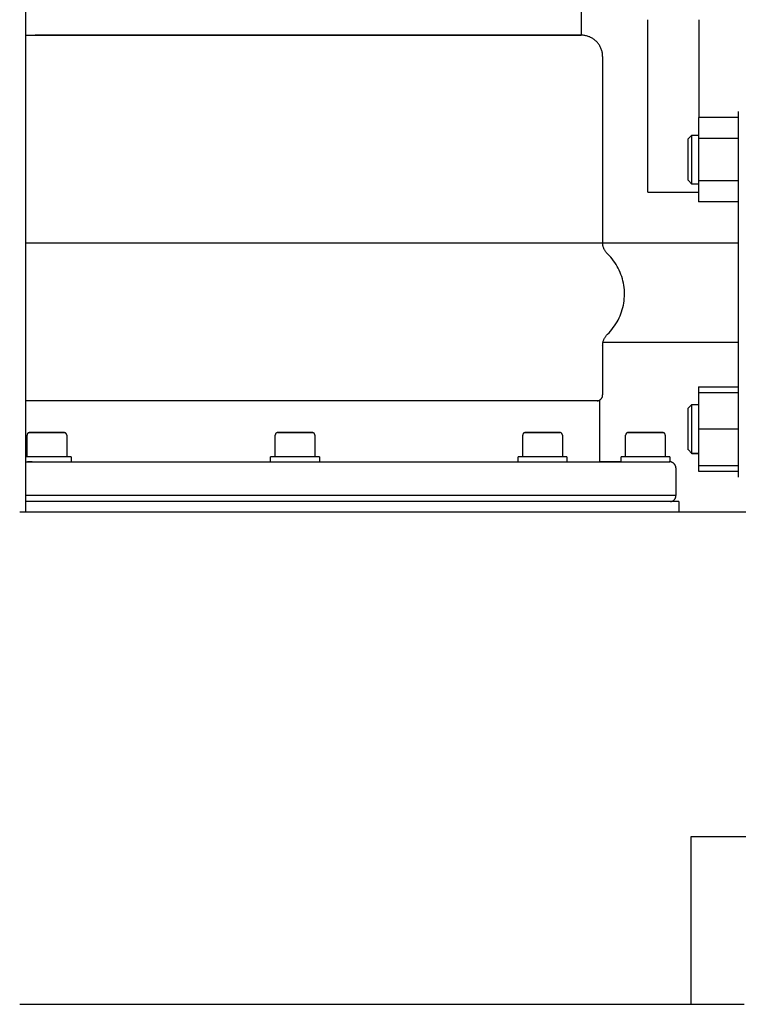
# Model space of a CAD drawing. Header units: millimetres. Extents: x -1569 to -802, y 0 to 716.
# Tile 2 of 4: x -1215 to -980, y 0 to 323. Entities that reach past the tile are written whole.
import ezdxf

# ---------------------------------------------------------------- set-up
doc = ezdxf.new("R2010")
doc.units = ezdxf.units.MM
for name, color, linetype, true_color in [('Material 1', 251, 'Continuous', 0x505050), ('Material 3', 7, 'Continuous', 0xe6e6e6), ('Material 4', 5, 'Continuous', 0x0000ff)]:
    doc.layers.add(name, color=color, linetype=linetype, true_color=true_color)

msp = doc.modelspace()

# ---------------------------------------------------------------- linework, layer by layer
at = {"layer": 'Material 1'}
for p, q in [((-1213.43, 427.5), (-1213.43, 161.44)), ((-1100.73, 318), (-1092.93, 318)), ((-1092.91, 318), (-1085.35, 318)), ((-1085.33, 318), (-1078.08, 318)), ((-1078.06, 318), (-1071.16, 318)), ((-1071.14, 318), (-1064.66, 318)), ((-1064.63, 318), (-1058.61, 318)), ((-1058.59, 318), (-1053.07, 318)), ((-1001.6, 177.95), (-1001.64, 177.96)), ((-994.97, 161.44), (-1215.31, 161.44)), ((-963.67, 161.44), (-994.97, 161.44)), ((-994.97, 54.96), (-995.1, 54.96)), ((-995.1, 54.96), (-995.1, 0)), ((-963.67, 54.96), (-994.97, 54.96)), ((-995.1, 0), (-977.69, 0)), ((-1215.31, 0), (-995.1, 0))]:
    msp.add_line(p, q, dxfattribs=at)
at = {"layer": 'Material 3'}
for p, q in [((-1009.26, 266.5), (-1009.26, 323.1)), ((-1009.26, 266.5), (-1009.26, 323.1)), ((-992.56, 323.1), (-992.56, 291.05)), ((-992.56, 323.1), (-992.56, 291.05)), ((-992.58, 291.05), (-992.58, 284.12)), ((-979.56, 291.05), (-992.58, 291.05)), ((-979.56, 293), (-979.56, 283)), ((-996.06, 283.97), (-994.77, 285.26)), ((-994.77, 285.26), (-992.58, 285.26)), ((-994.77, 269.13), (-994.77, 285.26)), ((-996.06, 270.42), (-996.06, 283.97)), ((-996.06, 283.97), (-996.06, 283.97)), ((-992.58, 284.12), (-992.58, 270.27)), ((-979.56, 284.12), (-992.58, 284.12)), ((-979.56, 283), (-979.56, 183)), ((-994.77, 269.13), (-996.06, 270.42)), ((-992.58, 269.13), (-994.77, 269.13)), ((-992.58, 270.27), (-992.58, 263.34)), ((-979.56, 270.27), (-992.58, 270.27)), ((-1009.26, 266.5), (-1000.91, 266.5)), ((-1009.26, 266.5), (-1000.91, 266.5)), ((-1000.91, 266.5), (-992.56, 266.5)), ((-1000.91, 266.5), (-992.56, 266.5)), ((-979.56, 263.34), (-992.58, 263.34)), ((-992.58, 202.66), (-992.58, 200.81)), ((-992.58, 202.66), (-979.56, 202.66)), ((-992.58, 200.81), (-992.58, 188.81)), ((-992.58, 200.81), (-979.56, 200.81)), ((-996.06, 195.58), (-994.77, 196.87)), ((-996.06, 182.03), (-996.06, 195.58)), ((-994.77, 196.87), (-992.58, 196.87)), ((-994.77, 180.74), (-994.77, 196.87)), ((-992.58, 188.81), (-992.58, 176.81)), ((-992.58, 188.81), (-979.56, 188.81)), ((-994.77, 180.74), (-996.06, 182.03)), ((-996.06, 181.97), (-996.06, 182.01)), ((-979.56, 183), (-979.56, 173)), ((-994.77, 180.68), (-994.77, 180.74)), ((-992.58, 180.74), (-994.77, 180.74)), ((-992.58, 180.68), (-994.77, 180.68)), ((-992.58, 176.81), (-992.58, 176.8)), ((-992.58, 176.81), (-979.56, 176.81)), ((-992.58, 176.8), (-992.58, 174.95)), ((-992.58, 174.95), (-979.56, 174.95))]:
    msp.add_line(p, q, dxfattribs=at)
at = {"layer": 'Material 4'}
for p, q in [((-1031.08, 334), (-1031.08, 318)), ((-1213.44, 318), (-1206.48, 318)), ((-1206.49, 318), (-1210.25, 318)), ((-1206.46, 318), (-1197.09, 318)), ((-1202.08, 318), (-1206.46, 318)), ((-1197.09, 318), (-1202.06, 318)), ((-1197.07, 318), (-1191.55, 318)), ((-1191.55, 318), (-1197.06, 318)), ((-1191.52, 318), (-1185.5, 318)), ((-1178.99, 318), (-1191.52, 318)), ((-1185.48, 318), (-1172.08, 318)), ((-1164.8, 318), (-1178.97, 318)), ((-1172.06, 318), (-1164.8, 318)), ((-1164.78, 318), (-1157.23, 318)), ((-1157.23, 318), (-1164.78, 318)), ((-1157.21, 318), (-1141.4, 318)), ((-1149.41, 318), (-1157.21, 318)), ((-1141.4, 318), (-1149.38, 318)), ((-1141.38, 318), (-1125.08, 318)), ((-1133.27, 318), (-1141.38, 318)), ((-1125.08, 318), (-1133.25, 318)), ((-1125.06, 318), (-1116.88, 318)), ((-1031.06, 318), (-1125.06, 318)), ((-1116.86, 318), (-1108.75, 318)), ((-1108.73, 318), (-1100.75, 318)), ((-1053.05, 318), (-1048.08, 318)), ((-1048.05, 318), (-1043.67, 318)), ((-1043.65, 318), (-1039.88, 318)), ((-1029.32, 317.78), (-1029.33, 317.78)), ((-1029.05, 317.71), (-1029.13, 317.73)), ((-1025.79, 315.62), (-1025.9, 315.73)), ((-1024.06, 311), (-1024.06, 249.8)), ((-1125.06, 249.8), (-1213.49, 249.8)), ((-1024.06, 249.8), (-1125.06, 249.8)), ((-979.56, 249.8), (-1024.06, 249.8)), ((-1023.99, 217.28), (-979.56, 217.28)), ((-1024.06, 216.2), (-1024.06, 200)), ((-1125.06, 198), (-1213.52, 198)), ((-1025.06, 198), (-1125.06, 198)), ((-1025.06, 198), (-1025.06, 178)), ((-1209.22, 187.6), (-1212.04, 187.6)), ((-1200.76, 187.6), (-1206.4, 187.6)), ((-1124.98, 187.6), (-1130.62, 187.6)), ((-1119.34, 187.6), (-1122.16, 187.6)), ((-1043.77, 187.6), (-1049.41, 187.6)), ((-1038.13, 187.6), (-1040.95, 187.6)), ((-1010.02, 187.6), (-1015.66, 187.6)), ((-1014.11, 187.6), (-1014.11, 187.6)), ((-1004.38, 187.6), (-1007.2, 187.6)), ((-1212.9, 179.6), (-1212.9, 186.8)), ((-1199.9, 186.8), (-1199.9, 179.6)), ((-1131.48, 179.6), (-1131.48, 186.8)), ((-1118.48, 186.8), (-1118.48, 179.6)), ((-1050.27, 179.6), (-1050.27, 186.8)), ((-1037.27, 186.8), (-1037.27, 179.6)), ((-1016.52, 179.6), (-1016.52, 186.8)), ((-1003.52, 186.8), (-1003.52, 179.6)), ((-1206.4, 179.6), (-1213.44, 179.6)), ((-1211.27, 178), (-1212.74, 178)), ((-1198.4, 179.6), (-1206.4, 179.6)), ((-1198.4, 179.6), (-1198.4, 178)), ((-1132.98, 178), (-1132.98, 179.6)), ((-1124.98, 179.6), (-1132.98, 179.6)), ((-1116.98, 179.6), (-1124.98, 179.6)), ((-1116.98, 179.6), (-1116.98, 178)), ((-1051.77, 178), (-1051.77, 179.6)), ((-1043.77, 179.6), (-1051.77, 179.6)), ((-1035.77, 179.6), (-1043.77, 179.6)), ((-1035.77, 179.6), (-1035.77, 178)), ((-1018.02, 178), (-1018.02, 179.6)), ((-1010.02, 179.6), (-1018.02, 179.6)), ((-1002.02, 179.6), (-1010.02, 179.6)), ((-1002.02, 178), (-1002.1, 178)), ((-1002.02, 179.6), (-1002.02, 178)), ((-1001.41, 177.89), (-1001.48, 177.91)), ((-1000.06, 176), (-1000.06, 167)), ((-1125.06, 165), (-1213.46, 165)), ((-1125.06, 167), (-1213.43, 167)), ((-1000.06, 167), (-1125.06, 167)), ((-999.06, 165), (-1125.06, 165)), ((-1001.43, 165.05), (-1001.36, 165.07)), ((-999.06, 165), (-999.06, 161.44))]:
    msp.add_line(p, q, dxfattribs=at)
at = {"layer": 'Material 4', "flags": 128}
for points in [[(-1213.43, 318), (-1213.03, 318), (-1211.64, 318), (-1210.1, 318), (-1208.43, 318), (-1206.63, 318), (-1204.7, 318), (-1202.64, 318), (-1200.45, 318), (-1198.15, 318), (-1195.73, 318), (-1193.19, 318), (-1190.55, 318), (-1187.8, 318), (-1184.95, 318), (-1182, 318), (-1178.97, 318), (-1175.84, 318), (-1172.64, 318), (-1169.36, 318), (-1166.01, 318), (-1162.59, 318), (-1159.12, 318), (-1155.59, 318), (-1152.01, 318), (-1148.38, 318), (-1144.72, 318), (-1141.03, 318), (-1137.32, 318), (-1133.58, 318), (-1129.83, 318), (-1126.07, 318), (-1125.06, 318)], [(-1125.06, 318), (-1121.3, 318), (-1117.54, 318), (-1113.8, 318), (-1110.08, 318), (-1106.38, 318), (-1102.71, 318), (-1099.08, 318), (-1095.49, 318), (-1091.94, 318), (-1088.45, 318), (-1085.02, 318), (-1081.65, 318), (-1078.35, 318), (-1075.12, 318), (-1071.98, 318), (-1068.92, 318), (-1065.95, 318), (-1063.07, 318), (-1060.3, 318), (-1057.62, 318), (-1055.06, 318), (-1052.61, 318), (-1050.27, 318), (-1048.05, 318), (-1045.96, 318), (-1043.99, 318), (-1042.15, 318), (-1040.45, 318), (-1038.88, 318), (-1037.44, 318), (-1036.15, 318), (-1035, 318), (-1034, 318), (-1033.14, 318), (-1032.42, 318), (-1031.86, 318), (-1031.44, 318), (-1031.18, 318), (-1031.06, 318), (-1031.06, 318)], [(-1031.06, 318), (-1031.13, 318), (-1031.27, 318)], [(-1024.06, 311), (-1024.06, 311.28), (-1024.08, 311.56), (-1024.11, 311.84), (-1024.15, 312.12), (-1024.2, 312.39), (-1024.26, 312.66), (-1024.33, 312.93), (-1024.41, 313.2), (-1024.5, 313.47), (-1024.61, 313.73), (-1024.72, 313.98), (-1024.85, 314.23), (-1024.98, 314.48), (-1025.13, 314.72), (-1025.28, 314.95), (-1025.44, 315.18), (-1025.61, 315.4), (-1025.79, 315.62), (-1025.98, 315.82), (-1026.18, 316.02), (-1026.38, 316.21), (-1026.6, 316.4), (-1026.82, 316.57), (-1027.04, 316.73), (-1027.27, 316.89), (-1027.51, 317.04), (-1027.76, 317.17), (-1028.01, 317.3), (-1028.26, 317.42), (-1028.52, 317.52), (-1028.78, 317.62), (-1029.05, 317.71), (-1029.32, 317.78), (-1029.59, 317.85), (-1029.87, 317.9), (-1030.14, 317.94), (-1030.42, 317.97), (-1030.7, 317.99), (-1030.98, 318), (-1031.06, 318)], [(-1029.38, 317.79), (-1029.59, 317.85), (-1029.87, 317.9), (-1030.14, 317.94), (-1030.42, 317.97), (-1030.7, 317.99), (-1030.98, 318), (-1031.06, 318)], [(-1027.76, 317.17), (-1028.01, 317.3), (-1028.26, 317.42), (-1028.52, 317.52)], [(-1026.82, 316.57), (-1027.04, 316.73), (-1027.27, 316.89), (-1027.51, 317.04)], [(-1025.98, 315.82), (-1026.18, 316.02), (-1026.38, 316.21)], [(-1025.12, 314.71), (-1025.13, 314.72), (-1025.28, 314.95), (-1025.44, 315.18), (-1025.61, 315.4)], [(-1024.5, 313.47), (-1024.61, 313.73), (-1024.72, 313.98), (-1024.85, 314.23)], [(-1024.06, 311), (-1024.06, 311.28), (-1024.08, 311.56), (-1024.11, 311.84), (-1024.15, 312.12), (-1024.2, 312.39), (-1024.26, 312.66), (-1024.33, 312.93)], [(-1022.5, 246.29), (-1022.64, 246.44), (-1022.78, 246.59), (-1022.91, 246.74), (-1023.04, 246.9), (-1023.16, 247.07), (-1023.27, 247.24), (-1023.38, 247.42), (-1023.48, 247.59), (-1023.57, 247.78), (-1023.65, 247.96), (-1023.73, 248.15), (-1023.79, 248.35), (-1023.86, 248.54), (-1023.91, 248.74), (-1023.95, 248.94), (-1023.99, 249.14), (-1024.02, 249.34), (-1024.04, 249.54), (-1024.05, 249.75), (-1024.06, 249.8)], [(-1022.5, 219.87), (-1021.98, 220.39), (-1021.48, 220.93), (-1021.01, 221.49), (-1020.56, 222.07), (-1020.13, 222.67), (-1019.73, 223.28), (-1019.35, 223.91), (-1018.99, 224.55), (-1018.66, 225.21), (-1018.36, 225.88), (-1018.09, 226.56), (-1017.84, 227.25), (-1017.62, 227.96), (-1017.43, 228.67), (-1017.27, 229.38), (-1017.14, 230.1), (-1017.03, 230.83), (-1016.96, 231.56), (-1016.91, 232.29), (-1016.89, 233.03), (-1016.9, 233.76), (-1016.95, 234.5), (-1017.02, 235.23), (-1017.12, 235.96), (-1017.25, 236.68), (-1017.41, 237.4), (-1017.59, 238.11), (-1017.81, 238.81), (-1018.05, 239.5), (-1018.32, 240.18), (-1018.62, 240.86), (-1018.94, 241.52), (-1019.29, 242.16), (-1019.67, 242.79), (-1020.07, 243.41), (-1020.5, 244.01), (-1020.94, 244.59), (-1021.42, 245.15), (-1021.91, 245.7), (-1022.42, 246.22), (-1022.5, 246.29)], [(-1024.06, 216.2), (-1024.05, 216.41), (-1024.04, 216.61), (-1024.02, 216.81), (-1023.99, 217.02), (-1023.95, 217.22), (-1023.91, 217.42), (-1023.86, 217.61), (-1023.8, 217.81), (-1023.73, 218), (-1023.65, 218.19), (-1023.57, 218.38), (-1023.48, 218.56), (-1023.38, 218.74), (-1023.28, 218.91), (-1023.17, 219.08), (-1023.05, 219.25), (-1022.92, 219.41), (-1022.79, 219.57), (-1022.65, 219.72), (-1022.51, 219.86), (-1022.5, 219.87)], [(-1024.02, 216.81), (-1023.99, 217.02), (-1023.95, 217.22), (-1023.94, 217.28)], [(-1026.13, 198), (-1026.06, 198), (-1026.06, 198)], [(-1025.9, 198.01), (-1025.82, 198.01), (-1025.74, 198.03), (-1025.66, 198.04), (-1025.58, 198.06), (-1025.5, 198.08), (-1025.43, 198.1), (-1025.35, 198.13), (-1025.28, 198.16), (-1025.2, 198.19), (-1025.13, 198.23), (-1025.06, 198.26), (-1024.99, 198.31), (-1024.93, 198.35), (-1024.86, 198.4), (-1024.8, 198.44), (-1024.74, 198.5), (-1024.68, 198.55), (-1024.62, 198.61), (-1024.57, 198.67), (-1024.51, 198.73), (-1024.46, 198.79), (-1024.42, 198.85), (-1024.37, 198.92), (-1024.33, 198.99), (-1024.29, 199.06), (-1024.26, 199.13), (-1024.22, 199.2), (-1024.19, 199.28), (-1024.16, 199.35), (-1024.14, 199.43), (-1024.12, 199.5), (-1024.1, 199.58), (-1024.09, 199.66), (-1024.07, 199.74), (-1024.06, 199.82), (-1024.06, 199.9), (-1024.06, 199.98), (-1024.06, 200)], [(-1025.58, 198.06), (-1025.5, 198.08), (-1025.43, 198.1)], [(-1025.06, 198.26), (-1024.99, 198.31), (-1024.93, 198.35), (-1024.86, 198.4)], [(-1024.68, 198.55), (-1024.62, 198.61), (-1024.57, 198.67), (-1024.51, 198.73), (-1024.46, 198.79)], [(-1024.33, 198.99), (-1024.29, 199.06), (-1024.26, 199.13), (-1024.22, 199.2), (-1024.19, 199.28), (-1024.16, 199.35), (-1024.14, 199.43), (-1024.12, 199.5), (-1024.1, 199.58), (-1024.09, 199.66), (-1024.07, 199.74), (-1024.06, 199.82), (-1024.06, 199.9), (-1024.06, 199.98), (-1024.06, 200)], [(-1212.09, 187.6), (-1212.13, 187.6), (-1212.16, 187.6), (-1212.19, 187.6), (-1212.22, 187.59), (-1212.25, 187.59), (-1212.28, 187.58), (-1212.32, 187.57), (-1212.35, 187.56), (-1212.38, 187.55), (-1212.41, 187.54), (-1212.44, 187.53), (-1212.46, 187.51), (-1212.49, 187.5), (-1212.52, 187.48), (-1212.55, 187.46), (-1212.57, 187.44), (-1212.6, 187.42), (-1212.62, 187.4), (-1212.65, 187.38), (-1212.67, 187.36), (-1212.69, 187.34), (-1212.71, 187.31), (-1212.73, 187.29), (-1212.75, 187.26), (-1212.77, 187.23), (-1212.79, 187.21), (-1212.8, 187.18), (-1212.82, 187.15), (-1212.83, 187.12), (-1212.84, 187.09), (-1212.85, 187.06), (-1212.86, 187.03), (-1212.87, 187), (-1212.88, 186.97), (-1212.88, 186.94), (-1212.89, 186.9), (-1212.89, 186.87), (-1212.9, 186.84), (-1212.9, 186.81), (-1212.9, 186.8)], [(-1206.4, 187.6), (-1206.62, 187.6), (-1206.85, 187.6), (-1207.08, 187.6), (-1207.3, 187.6), (-1207.53, 187.6), (-1207.75, 187.6), (-1207.97, 187.6), (-1208.19, 187.6), (-1208.4, 187.6), (-1208.62, 187.6), (-1208.82, 187.6), (-1209.03, 187.6), (-1209.23, 187.6), (-1209.42, 187.6), (-1209.61, 187.6), (-1209.8, 187.6), (-1209.98, 187.6), (-1210.15, 187.6), (-1210.32, 187.6), (-1210.48, 187.6), (-1210.64, 187.6), (-1210.79, 187.6), (-1210.93, 187.6), (-1211.06, 187.6), (-1211.19, 187.6), (-1211.31, 187.6), (-1211.42, 187.6), (-1211.52, 187.6), (-1211.62, 187.6), (-1211.71, 187.6), (-1211.79, 187.6), (-1211.85, 187.6), (-1211.92, 187.6), (-1211.97, 187.6), (-1212.01, 187.6), (-1212.05, 187.6), (-1212.07, 187.6), (-1212.09, 187.6), (-1212.09, 187.6), (-1212.09, 187.6)], [(-1212.09, 187.6), (-1212.09, 187.6), (-1212.08, 187.6), (-1212.05, 187.6), (-1212.02, 187.6), (-1211.98, 187.6), (-1211.93, 187.6), (-1211.87, 187.6), (-1211.8, 187.6), (-1211.73, 187.6), (-1211.64, 187.6), (-1211.55, 187.6), (-1211.45, 187.6), (-1211.34, 187.6), (-1211.22, 187.6), (-1211.1, 187.6), (-1210.97, 187.6), (-1210.83, 187.6), (-1210.68, 187.6), (-1210.53, 187.6), (-1210.37, 187.6), (-1210.2, 187.6), (-1210.03, 187.6), (-1209.85, 187.6), (-1209.66, 187.6), (-1209.47, 187.6), (-1209.28, 187.6), (-1209.08, 187.6), (-1208.88, 187.6), (-1208.67, 187.6), (-1208.46, 187.6), (-1208.25, 187.6), (-1208.03, 187.6), (-1207.81, 187.6), (-1207.59, 187.6), (-1207.36, 187.6), (-1207.14, 187.6), (-1206.91, 187.6), (-1206.69, 187.6), (-1206.46, 187.6), (-1206.4, 187.6)], [(-1206.4, 187.6), (-1206.17, 187.6), (-1205.94, 187.6), (-1205.71, 187.6), (-1205.49, 187.6), (-1205.26, 187.6), (-1205.04, 187.6), (-1204.82, 187.6), (-1204.6, 187.6), (-1204.39, 187.6), (-1204.18, 187.6), (-1203.97, 187.6), (-1203.77, 187.6), (-1203.57, 187.6), (-1203.37, 187.6), (-1203.18, 187.6), (-1202.99, 187.6), (-1202.81, 187.6), (-1202.64, 187.6), (-1202.47, 187.6), (-1202.31, 187.6), (-1202.15, 187.6), (-1202, 187.6), (-1201.86, 187.6), (-1201.73, 187.6), (-1201.6, 187.6), (-1201.48, 187.6), (-1201.37, 187.6), (-1201.27, 187.6), (-1201.17, 187.6), (-1201.09, 187.6), (-1201.01, 187.6), (-1200.94, 187.6), (-1200.88, 187.6), (-1200.82, 187.6), (-1200.78, 187.6), (-1200.75, 187.6), (-1200.72, 187.6), (-1200.71, 187.6), (-1200.7, 187.6), (-1200.7, 187.6)], [(-1200.7, 187.6), (-1200.7, 187.6), (-1200.72, 187.6), (-1200.74, 187.6), (-1200.77, 187.6), (-1200.81, 187.6), (-1200.86, 187.6), (-1200.92, 187.6), (-1200.99, 187.6), (-1201.06, 187.6), (-1201.15, 187.6), (-1201.24, 187.6), (-1201.34, 187.6), (-1201.45, 187.6), (-1201.57, 187.6), (-1201.69, 187.6), (-1201.83, 187.6), (-1201.97, 187.6), (-1202.11, 187.6), (-1202.27, 187.6), (-1202.43, 187.6), (-1202.59, 187.6), (-1202.77, 187.6), (-1202.94, 187.6), (-1203.13, 187.6), (-1203.32, 187.6), (-1203.51, 187.6), (-1203.71, 187.6), (-1203.91, 187.6), (-1204.12, 187.6), (-1204.33, 187.6), (-1204.55, 187.6), (-1204.76, 187.6), (-1204.98, 187.6), (-1205.2, 187.6), (-1205.43, 187.6), (-1205.65, 187.6), (-1205.88, 187.6), (-1206.11, 187.6), (-1206.33, 187.6), (-1206.4, 187.6)], [(-1199.9, 186.8), (-1199.9, 186.83), (-1199.9, 186.86), (-1199.9, 186.9), (-1199.91, 186.93), (-1199.91, 186.96), (-1199.92, 186.99), (-1199.93, 187.02), (-1199.94, 187.05), (-1199.95, 187.08), (-1199.96, 187.11), (-1199.97, 187.14), (-1199.99, 187.17), (-1200, 187.2), (-1200.02, 187.23), (-1200.04, 187.25), (-1200.05, 187.28), (-1200.07, 187.3), (-1200.1, 187.33), (-1200.12, 187.35), (-1200.14, 187.38), (-1200.16, 187.4), (-1200.19, 187.42), (-1200.21, 187.44), (-1200.24, 187.46), (-1200.26, 187.47), (-1200.29, 187.49), (-1200.32, 187.51), (-1200.35, 187.52), (-1200.38, 187.54), (-1200.41, 187.55), (-1200.44, 187.56), (-1200.47, 187.57), (-1200.5, 187.58), (-1200.53, 187.58), (-1200.56, 187.59), (-1200.59, 187.6), (-1200.63, 187.6), (-1200.66, 187.6), (-1200.69, 187.6), (-1200.7, 187.6)], [(-1130.67, 187.6), (-1130.71, 187.6), (-1130.74, 187.6), (-1130.77, 187.6), (-1130.8, 187.59), (-1130.83, 187.59), (-1130.87, 187.58), (-1130.9, 187.57), (-1130.93, 187.56), (-1130.96, 187.55), (-1130.99, 187.54), (-1131.02, 187.53), (-1131.05, 187.51), (-1131.07, 187.5), (-1131.1, 187.48), (-1131.13, 187.46), (-1131.15, 187.44), (-1131.18, 187.42), (-1131.2, 187.4), (-1131.23, 187.38), (-1131.25, 187.36), (-1131.27, 187.34), (-1131.29, 187.31), (-1131.31, 187.29), (-1131.33, 187.26), (-1131.35, 187.23), (-1131.37, 187.21), (-1131.38, 187.18), (-1131.4, 187.15), (-1131.41, 187.12), (-1131.42, 187.09), (-1131.43, 187.06), (-1131.44, 187.03), (-1131.45, 187), (-1131.46, 186.97), (-1131.47, 186.94), (-1131.47, 186.9), (-1131.47, 186.87), (-1131.48, 186.84), (-1131.48, 186.81), (-1131.48, 186.8)], [(-1124.98, 187.6), (-1125.2, 187.6), (-1125.43, 187.6), (-1125.66, 187.6), (-1125.88, 187.6), (-1126.11, 187.6), (-1126.33, 187.6), (-1126.55, 187.6), (-1126.77, 187.6), (-1126.98, 187.6), (-1127.2, 187.6), (-1127.4, 187.6), (-1127.61, 187.6), (-1127.81, 187.6), (-1128, 187.6), (-1128.19, 187.6), (-1128.38, 187.6), (-1128.56, 187.6), (-1128.73, 187.6), (-1128.9, 187.6), (-1129.06, 187.6), (-1129.22, 187.6), (-1129.37, 187.6), (-1129.51, 187.6), (-1129.64, 187.6), (-1129.77, 187.6), (-1129.89, 187.6), (-1130, 187.6), (-1130.11, 187.6), (-1130.2, 187.6), (-1130.29, 187.6), (-1130.37, 187.6), (-1130.44, 187.6), (-1130.5, 187.6), (-1130.55, 187.6), (-1130.59, 187.6), (-1130.63, 187.6), (-1130.65, 187.6), (-1130.67, 187.6), (-1130.67, 187.6), (-1130.67, 187.6)], [(-1130.67, 187.6), (-1130.67, 187.6), (-1130.66, 187.6), (-1130.63, 187.6), (-1130.6, 187.6), (-1130.56, 187.6), (-1130.51, 187.6), (-1130.45, 187.6), (-1130.39, 187.6), (-1130.31, 187.6), (-1130.23, 187.6), (-1130.13, 187.6), (-1130.03, 187.6), (-1129.92, 187.6), (-1129.8, 187.6), (-1129.68, 187.6), (-1129.55, 187.6), (-1129.41, 187.6), (-1129.26, 187.6), (-1129.11, 187.6), (-1128.95, 187.6), (-1128.78, 187.6), (-1128.61, 187.6), (-1128.43, 187.6), (-1128.24, 187.6), (-1128.06, 187.6), (-1127.86, 187.6), (-1127.66, 187.6), (-1127.46, 187.6), (-1127.25, 187.6), (-1127.04, 187.6), (-1126.83, 187.6), (-1126.61, 187.6), (-1126.39, 187.6), (-1126.17, 187.6), (-1125.95, 187.6), (-1125.72, 187.6), (-1125.49, 187.6), (-1125.27, 187.6), (-1125.04, 187.6), (-1124.98, 187.6)], [(-1124.98, 187.6), (-1124.75, 187.6), (-1124.52, 187.6), (-1124.29, 187.6), (-1124.07, 187.6), (-1123.84, 187.6), (-1123.62, 187.6), (-1123.4, 187.6), (-1123.18, 187.6), (-1122.97, 187.6), (-1122.76, 187.6), (-1122.55, 187.6), (-1122.35, 187.6), (-1122.15, 187.6), (-1121.95, 187.6), (-1121.76, 187.6), (-1121.57, 187.6), (-1121.39, 187.6), (-1121.22, 187.6), (-1121.05, 187.6), (-1120.89, 187.6), (-1120.73, 187.6), (-1120.59, 187.6), (-1120.44, 187.6), (-1120.31, 187.6), (-1120.18, 187.6), (-1120.06, 187.6), (-1119.95, 187.6), (-1119.85, 187.6), (-1119.75, 187.6), (-1119.67, 187.6), (-1119.59, 187.6), (-1119.52, 187.6), (-1119.46, 187.6), (-1119.41, 187.6), (-1119.36, 187.6), (-1119.33, 187.6), (-1119.3, 187.6), (-1119.29, 187.6), (-1119.28, 187.6), (-1119.28, 187.6)], [(-1119.28, 187.6), (-1119.28, 187.6), (-1119.3, 187.6), (-1119.32, 187.6), (-1119.35, 187.6), (-1119.39, 187.6), (-1119.44, 187.6), (-1119.5, 187.6), (-1119.57, 187.6), (-1119.64, 187.6), (-1119.73, 187.6), (-1119.82, 187.6), (-1119.92, 187.6), (-1120.03, 187.6), (-1120.15, 187.6), (-1120.27, 187.6), (-1120.41, 187.6), (-1120.55, 187.6), (-1120.69, 187.6), (-1120.85, 187.6), (-1121.01, 187.6), (-1121.17, 187.6), (-1121.35, 187.6), (-1121.53, 187.6), (-1121.71, 187.6), (-1121.9, 187.6), (-1122.09, 187.6), (-1122.29, 187.6), (-1122.49, 187.6), (-1122.7, 187.6), (-1122.91, 187.6), (-1123.13, 187.6), (-1123.34, 187.6), (-1123.56, 187.6), (-1123.78, 187.6), (-1124.01, 187.6), (-1124.23, 187.6), (-1124.46, 187.6), (-1124.69, 187.6), (-1124.92, 187.6), (-1124.98, 187.6)], [(-1118.48, 186.8), (-1118.48, 186.83), (-1118.48, 186.86), (-1118.48, 186.9), (-1118.49, 186.93), (-1118.49, 186.96), (-1118.5, 186.99), (-1118.51, 187.02), (-1118.52, 187.05), (-1118.53, 187.08), (-1118.54, 187.11), (-1118.55, 187.14), (-1118.57, 187.17), (-1118.58, 187.2), (-1118.6, 187.23), (-1118.62, 187.25), (-1118.64, 187.28), (-1118.66, 187.3), (-1118.68, 187.33), (-1118.7, 187.35), (-1118.72, 187.38), (-1118.74, 187.4), (-1118.77, 187.42), (-1118.79, 187.44), (-1118.82, 187.46), (-1118.85, 187.47), (-1118.87, 187.49), (-1118.9, 187.51), (-1118.93, 187.52), (-1118.96, 187.54), (-1118.99, 187.55), (-1119.02, 187.56), (-1119.05, 187.57), (-1119.08, 187.58), (-1119.11, 187.58), (-1119.14, 187.59), (-1119.17, 187.6), (-1119.21, 187.6), (-1119.24, 187.6), (-1119.27, 187.6), (-1119.28, 187.6)], [(-1049.46, 187.6), (-1049.5, 187.6), (-1049.53, 187.6), (-1049.56, 187.6), (-1049.59, 187.59), (-1049.62, 187.59), (-1049.66, 187.58), (-1049.69, 187.57), (-1049.72, 187.56), (-1049.75, 187.55), (-1049.78, 187.54), (-1049.81, 187.53), (-1049.84, 187.51), (-1049.86, 187.5), (-1049.89, 187.48), (-1049.92, 187.46), (-1049.94, 187.44), (-1049.97, 187.42), (-1049.99, 187.4), (-1050.02, 187.38), (-1050.04, 187.36), (-1050.06, 187.34), (-1050.08, 187.31), (-1050.1, 187.29), (-1050.12, 187.26), (-1050.14, 187.23), (-1050.16, 187.21), (-1050.17, 187.18), (-1050.19, 187.15), (-1050.2, 187.12), (-1050.21, 187.09), (-1050.22, 187.06), (-1050.23, 187.03), (-1050.24, 187), (-1050.25, 186.97), (-1050.26, 186.94), (-1050.26, 186.9), (-1050.26, 186.87), (-1050.27, 186.84), (-1050.27, 186.81), (-1050.27, 186.8)], [(-1043.77, 187.6), (-1043.99, 187.6), (-1044.22, 187.6), (-1044.45, 187.6), (-1044.67, 187.6), (-1044.9, 187.6), (-1045.12, 187.6), (-1045.34, 187.6), (-1045.56, 187.6), (-1045.77, 187.6), (-1045.99, 187.6), (-1046.19, 187.6), (-1046.4, 187.6), (-1046.6, 187.6), (-1046.79, 187.6), (-1046.98, 187.6), (-1047.17, 187.6), (-1047.35, 187.6), (-1047.52, 187.6), (-1047.69, 187.6), (-1047.85, 187.6), (-1048.01, 187.6), (-1048.16, 187.6), (-1048.3, 187.6), (-1048.43, 187.6), (-1048.56, 187.6), (-1048.68, 187.6), (-1048.79, 187.6), (-1048.9, 187.6), (-1048.99, 187.6), (-1049.08, 187.6), (-1049.16, 187.6), (-1049.23, 187.6), (-1049.29, 187.6), (-1049.34, 187.6), (-1049.38, 187.6), (-1049.42, 187.6), (-1049.44, 187.6), (-1049.46, 187.6), (-1049.46, 187.6), (-1049.46, 187.6)], [(-1049.46, 187.6), (-1049.46, 187.6), (-1049.45, 187.6), (-1049.42, 187.6), (-1049.39, 187.6), (-1049.35, 187.6), (-1049.3, 187.6), (-1049.24, 187.6), (-1049.18, 187.6), (-1049.1, 187.6), (-1049.02, 187.6), (-1048.92, 187.6), (-1048.82, 187.6), (-1048.71, 187.6), (-1048.59, 187.6), (-1048.47, 187.6), (-1048.34, 187.6), (-1048.2, 187.6), (-1048.05, 187.6), (-1047.9, 187.6), (-1047.74, 187.6), (-1047.57, 187.6), (-1047.4, 187.6), (-1047.22, 187.6), (-1047.03, 187.6), (-1046.85, 187.6), (-1046.65, 187.6), (-1046.45, 187.6), (-1046.25, 187.6), (-1046.04, 187.6), (-1045.83, 187.6), (-1045.62, 187.6), (-1045.4, 187.6), (-1045.18, 187.6), (-1044.96, 187.6), (-1044.74, 187.6), (-1044.51, 187.6), (-1044.28, 187.6), (-1044.06, 187.6), (-1043.83, 187.6), (-1043.77, 187.6)], [(-1043.77, 187.6), (-1043.54, 187.6), (-1043.31, 187.6), (-1043.09, 187.6), (-1042.86, 187.6), (-1042.64, 187.6), (-1042.41, 187.6), (-1042.19, 187.6), (-1041.97, 187.6), (-1041.76, 187.6), (-1041.55, 187.6), (-1041.34, 187.6), (-1041.14, 187.6), (-1040.94, 187.6), (-1040.74, 187.6), (-1040.55, 187.6), (-1040.36, 187.6), (-1040.18, 187.6), (-1040.01, 187.6), (-1039.84, 187.6), (-1039.68, 187.6), (-1039.52, 187.6), (-1039.38, 187.6), (-1039.23, 187.6), (-1039.1, 187.6), (-1038.97, 187.6), (-1038.85, 187.6), (-1038.74, 187.6), (-1038.64, 187.6), (-1038.54, 187.6), (-1038.46, 187.6), (-1038.38, 187.6), (-1038.31, 187.6), (-1038.25, 187.6), (-1038.2, 187.6), (-1038.15, 187.6), (-1038.12, 187.6), (-1038.09, 187.6), (-1038.08, 187.6), (-1038.07, 187.6), (-1038.07, 187.6)], [(-1038.07, 187.6), (-1038.07, 187.6), (-1038.09, 187.6), (-1038.11, 187.6), (-1038.14, 187.6), (-1038.18, 187.6), (-1038.23, 187.6), (-1038.29, 187.6), (-1038.36, 187.6), (-1038.43, 187.6), (-1038.52, 187.6), (-1038.61, 187.6), (-1038.71, 187.6), (-1038.82, 187.6), (-1038.94, 187.6), (-1039.06, 187.6), (-1039.2, 187.6), (-1039.34, 187.6), (-1039.48, 187.6), (-1039.64, 187.6), (-1039.8, 187.6), (-1039.96, 187.6), (-1040.14, 187.6), (-1040.32, 187.6), (-1040.5, 187.6), (-1040.69, 187.6), (-1040.88, 187.6), (-1041.08, 187.6), (-1041.28, 187.6), (-1041.49, 187.6), (-1041.7, 187.6), (-1041.92, 187.6), (-1042.13, 187.6), (-1042.35, 187.6), (-1042.57, 187.6), (-1042.8, 187.6), (-1043.02, 187.6), (-1043.25, 187.6), (-1043.48, 187.6), (-1043.71, 187.6), (-1043.77, 187.6)], [(-1037.27, 186.8), (-1037.27, 186.83), (-1037.27, 186.86), (-1037.27, 186.9), (-1037.28, 186.93), (-1037.28, 186.96), (-1037.29, 186.99), (-1037.3, 187.02), (-1037.31, 187.05), (-1037.32, 187.08), (-1037.33, 187.11), (-1037.34, 187.14), (-1037.36, 187.17), (-1037.37, 187.2), (-1037.39, 187.23), (-1037.41, 187.25), (-1037.43, 187.28), (-1037.45, 187.3), (-1037.47, 187.33), (-1037.49, 187.35), (-1037.51, 187.38), (-1037.53, 187.4), (-1037.56, 187.42), (-1037.58, 187.44), (-1037.61, 187.46), (-1037.64, 187.47), (-1037.66, 187.49), (-1037.69, 187.51), (-1037.72, 187.52), (-1037.75, 187.54), (-1037.78, 187.55), (-1037.81, 187.56), (-1037.84, 187.57), (-1037.87, 187.58), (-1037.9, 187.58), (-1037.93, 187.59), (-1037.96, 187.6), (-1038, 187.6), (-1038.03, 187.6), (-1038.06, 187.6), (-1038.07, 187.6)], [(-1015.72, 187.6), (-1015.75, 187.6), (-1015.78, 187.6), (-1015.81, 187.6), (-1015.85, 187.59), (-1015.88, 187.59), (-1015.91, 187.58), (-1015.94, 187.57), (-1015.97, 187.56), (-1016, 187.55), (-1016.03, 187.54), (-1016.06, 187.53), (-1016.09, 187.51), (-1016.12, 187.5), (-1016.14, 187.48), (-1016.17, 187.46), (-1016.2, 187.44), (-1016.22, 187.42), (-1016.25, 187.4), (-1016.27, 187.38), (-1016.29, 187.36), (-1016.32, 187.34), (-1016.34, 187.31), (-1016.36, 187.29), (-1016.38, 187.26), (-1016.39, 187.23), (-1016.41, 187.21), (-1016.43, 187.18), (-1016.44, 187.15), (-1016.45, 187.12), (-1016.47, 187.09), (-1016.48, 187.06), (-1016.49, 187.03), (-1016.5, 187), (-1016.5, 186.97), (-1016.51, 186.94), (-1016.51, 186.9), (-1016.52, 186.87), (-1016.52, 186.84), (-1016.52, 186.81), (-1016.52, 186.8)], [(-1016.17, 187.46), (-1016.2, 187.44), (-1016.22, 187.42), (-1016.25, 187.4), (-1016.27, 187.38)], [(-1015.94, 187.57), (-1015.97, 187.56), (-1016, 187.55), (-1016.02, 187.54)], [(-1015.72, 187.6), (-1015.75, 187.6), (-1015.78, 187.6), (-1015.81, 187.6), (-1015.85, 187.59), (-1015.88, 187.59)], [(-1010.02, 187.6), (-1010.25, 187.6), (-1010.48, 187.6), (-1010.7, 187.6), (-1010.93, 187.6), (-1011.15, 187.6), (-1011.37, 187.6), (-1011.59, 187.6), (-1011.81, 187.6), (-1012.03, 187.6), (-1012.24, 187.6), (-1012.45, 187.6), (-1012.65, 187.6), (-1012.85, 187.6), (-1013.05, 187.6), (-1013.24, 187.6), (-1013.42, 187.6), (-1013.6, 187.6), (-1013.78, 187.6), (-1013.95, 187.6), (-1014.11, 187.6), (-1014.26, 187.6), (-1014.41, 187.6), (-1014.55, 187.6), (-1014.69, 187.6), (-1014.81, 187.6), (-1014.93, 187.6), (-1015.05, 187.6), (-1015.15, 187.6), (-1015.24, 187.6), (-1015.33, 187.6), (-1015.41, 187.6), (-1015.48, 187.6), (-1015.54, 187.6), (-1015.59, 187.6), (-1015.64, 187.6), (-1015.67, 187.6), (-1015.69, 187.6), (-1015.71, 187.6), (-1015.72, 187.6), (-1015.72, 187.6)], [(-1015.72, 187.6), (-1015.71, 187.6), (-1015.7, 187.6), (-1015.68, 187.6), (-1015.65, 187.6), (-1015.6, 187.6), (-1015.55, 187.6), (-1015.5, 187.6), (-1015.43, 187.6), (-1015.35, 187.6), (-1015.27, 187.6), (-1015.18, 187.6), (-1015.07, 187.6), (-1014.97, 187.6), (-1014.85, 187.6), (-1014.72, 187.6), (-1014.59, 187.6), (-1014.45, 187.6), (-1014.3, 187.6), (-1014.15, 187.6), (-1013.99, 187.6), (-1013.82, 187.6), (-1013.65, 187.6), (-1013.47, 187.6), (-1013.29, 187.6), (-1013.1, 187.6), (-1012.9, 187.6), (-1012.71, 187.6), (-1012.5, 187.6), (-1012.3, 187.6), (-1012.08, 187.6), (-1011.87, 187.6), (-1011.65, 187.6), (-1011.43, 187.6), (-1011.21, 187.6), (-1010.99, 187.6), (-1010.76, 187.6), (-1010.54, 187.6), (-1010.31, 187.6), (-1010.08, 187.6), (-1010.02, 187.6)], [(-1015.67, 187.6), (-1015.69, 187.6), (-1015.71, 187.6), (-1015.72, 187.6), (-1015.72, 187.6)], [(-1015.72, 187.6), (-1015.71, 187.6), (-1015.7, 187.6), (-1015.68, 187.6), (-1015.66, 187.6)], [(-1010.02, 187.6), (-1009.79, 187.6), (-1009.56, 187.6), (-1009.34, 187.6), (-1009.11, 187.6), (-1008.89, 187.6), (-1008.67, 187.6), (-1008.45, 187.6), (-1008.23, 187.6), (-1008.01, 187.6), (-1007.8, 187.6), (-1007.59, 187.6), (-1007.39, 187.6), (-1007.19, 187.6), (-1006.99, 187.6), (-1006.8, 187.6), (-1006.62, 187.6), (-1006.44, 187.6), (-1006.26, 187.6), (-1006.09, 187.6), (-1005.93, 187.6), (-1005.78, 187.6), (-1005.63, 187.6), (-1005.49, 187.6), (-1005.35, 187.6), (-1005.23, 187.6), (-1005.11, 187.6), (-1005, 187.6), (-1004.89, 187.6), (-1004.8, 187.6), (-1004.71, 187.6), (-1004.63, 187.6), (-1004.56, 187.6), (-1004.5, 187.6), (-1004.45, 187.6), (-1004.41, 187.6), (-1004.37, 187.6), (-1004.35, 187.6), (-1004.33, 187.6), (-1004.32, 187.6), (-1004.32, 187.6)], [(-1004.32, 187.6), (-1004.33, 187.6), (-1004.34, 187.6), (-1004.36, 187.6), (-1004.4, 187.6), (-1004.44, 187.6), (-1004.49, 187.6), (-1004.54, 187.6), (-1004.61, 187.6), (-1004.69, 187.6), (-1004.77, 187.6), (-1004.87, 187.6), (-1004.97, 187.6), (-1005.08, 187.6), (-1005.19, 187.6), (-1005.32, 187.6), (-1005.45, 187.6), (-1005.59, 187.6), (-1005.74, 187.6), (-1005.89, 187.6), (-1006.05, 187.6), (-1006.22, 187.6), (-1006.39, 187.6), (-1006.57, 187.6), (-1006.75, 187.6), (-1006.94, 187.6), (-1007.14, 187.6), (-1007.33, 187.6), (-1007.54, 187.6), (-1007.74, 187.6), (-1007.96, 187.6), (-1008.17, 187.6), (-1008.39, 187.6), (-1008.61, 187.6), (-1008.83, 187.6), (-1009.05, 187.6), (-1009.28, 187.6), (-1009.5, 187.6), (-1009.73, 187.6), (-1009.96, 187.6), (-1010.02, 187.6)], [(-1004.32, 187.6), (-1004.33, 187.6), (-1004.34, 187.6), (-1004.36, 187.6), (-1004.38, 187.6)], [(-1004.37, 187.6), (-1004.35, 187.6), (-1004.33, 187.6), (-1004.32, 187.6), (-1004.32, 187.6)], [(-1003.52, 186.8), (-1003.52, 186.83), (-1003.52, 186.86), (-1003.53, 186.9), (-1003.53, 186.93), (-1003.54, 186.96), (-1003.54, 186.99), (-1003.55, 187.02), (-1003.56, 187.05), (-1003.57, 187.08), (-1003.58, 187.11), (-1003.6, 187.14), (-1003.61, 187.17), (-1003.63, 187.2), (-1003.64, 187.23), (-1003.66, 187.25), (-1003.68, 187.28), (-1003.7, 187.3), (-1003.72, 187.33), (-1003.74, 187.35), (-1003.76, 187.38), (-1003.79, 187.4), (-1003.81, 187.42), (-1003.84, 187.44), (-1003.86, 187.46), (-1003.89, 187.47), (-1003.92, 187.49), (-1003.94, 187.51), (-1003.97, 187.52), (-1004, 187.54), (-1004.03, 187.55), (-1004.06, 187.56), (-1004.09, 187.57), (-1004.12, 187.58), (-1004.15, 187.58), (-1004.19, 187.59), (-1004.22, 187.6), (-1004.25, 187.6), (-1004.28, 187.6), (-1004.31, 187.6), (-1004.32, 187.6)], [(-1004.15, 187.58), (-1004.19, 187.59), (-1004.22, 187.6), (-1004.25, 187.6), (-1004.28, 187.6), (-1004.31, 187.6), (-1004.32, 187.6)], [(-1004.02, 187.54), (-1004.03, 187.55), (-1004.06, 187.56), (-1004.09, 187.57)], [(-1003.76, 187.38), (-1003.79, 187.4), (-1003.81, 187.42), (-1003.84, 187.44), (-1003.86, 187.46)], [(-1016.5, 187), (-1016.5, 186.97), (-1016.51, 186.94), (-1016.51, 186.9), (-1016.52, 186.87), (-1016.52, 186.84), (-1016.52, 186.81), (-1016.52, 186.8)], [(-1016.43, 187.18), (-1016.44, 187.15), (-1016.45, 187.12), (-1016.47, 187.09)], [(-1016.38, 187.26), (-1016.39, 187.23), (-1016.41, 187.21)], [(-1003.63, 187.2), (-1003.64, 187.23), (-1003.66, 187.25), (-1003.68, 187.28)], [(-1003.57, 187.08), (-1003.58, 187.11), (-1003.6, 187.14), (-1003.61, 187.17)], [(-1003.52, 186.8), (-1003.52, 186.83), (-1003.52, 186.86), (-1003.53, 186.9), (-1003.53, 186.93), (-1003.54, 186.96), (-1003.54, 186.99)], [(-1213.43, 178), (-1210.75, 178), (-1207.15, 178), (-1203.43, 178), (-1199.57, 178), (-1195.6, 178), (-1191.51, 178), (-1187.32, 178), (-1183.03, 178), (-1178.64, 178), (-1174.17, 178), (-1169.63, 178), (-1165.01, 178), (-1160.32, 178), (-1155.58, 178), (-1150.79, 178), (-1145.96, 178), (-1141.1, 178), (-1136.21, 178), (-1131.3, 178), (-1126.38, 178), (-1125.06, 178)], [(-1125.06, 178), (-1120.14, 178), (-1115.23, 178), (-1110.33, 178), (-1105.46, 178), (-1100.62, 178), (-1095.82, 178), (-1091.06, 178), (-1086.36, 178), (-1081.73, 178), (-1077.16, 178), (-1072.67, 178), (-1068.26, 178), (-1063.94, 178), (-1059.72, 178), (-1055.6, 178), (-1051.6, 178), (-1047.71, 178), (-1043.95, 178), (-1040.32, 178), (-1036.82, 178), (-1033.46, 178), (-1030.26, 178), (-1027.2, 178), (-1024.3, 178), (-1021.55, 178), (-1018.98, 178), (-1016.58, 178), (-1014.34, 178), (-1012.29, 178), (-1010.42, 178), (-1008.72, 178), (-1007.22, 178), (-1005.9, 178), (-1004.78, 178), (-1003.85, 178), (-1003.11, 178), (-1002.56, 178), (-1002.21, 178), (-1002.06, 178), (-1002.06, 178)], [(-1018.02, 178), (-1018.31, 178), (-1020.84, 178), (-1023.54, 178), (-1025.06, 178)], [(-1002.09, 178), (-1002.15, 178), (-1002.19, 178)], [(-1000.06, 176), (-1000.06, 176.08), (-1000.06, 176.16), (-1000.07, 176.24), (-1000.08, 176.32), (-1000.1, 176.4), (-1000.11, 176.48), (-1000.13, 176.55), (-1000.16, 176.63), (-1000.18, 176.7), (-1000.21, 176.78), (-1000.25, 176.85), (-1000.28, 176.92), (-1000.32, 176.99), (-1000.36, 177.06), (-1000.41, 177.13), (-1000.45, 177.19), (-1000.5, 177.26), (-1000.55, 177.32), (-1000.61, 177.38), (-1000.66, 177.43), (-1000.72, 177.49), (-1000.78, 177.54), (-1000.84, 177.59), (-1000.91, 177.64), (-1000.98, 177.68), (-1001.04, 177.72), (-1001.11, 177.76), (-1001.18, 177.8), (-1001.26, 177.83), (-1001.33, 177.86), (-1001.41, 177.89), (-1001.48, 177.92), (-1001.56, 177.94), (-1001.64, 177.96), (-1001.72, 177.97), (-1001.8, 177.98), (-1001.87, 177.99), (-1001.95, 178), (-1002.03, 178), (-1002.06, 178)], [(-1000.84, 177.59), (-1000.91, 177.64), (-1000.98, 177.68), (-1001.04, 177.72), (-1001.11, 177.76)], [(-1000.36, 177.06), (-1000.41, 177.13), (-1000.45, 177.19), (-1000.5, 177.26), (-1000.55, 177.32), (-1000.61, 177.38), (-1000.66, 177.43), (-1000.72, 177.49)], [(-1000.11, 176.48), (-1000.13, 176.55), (-1000.16, 176.63), (-1000.18, 176.7), (-1000.21, 176.78), (-1000.25, 176.85), (-1000.28, 176.92)], [(-1000.06, 176), (-1000.06, 176.08), (-1000.06, 176.16), (-1000.07, 176.24), (-1000.08, 176.32)], [(-1001.78, 165), (-1001.71, 165.01), (-1001.64, 165.01), (-1001.57, 165.02), (-1001.5, 165.04), (-1001.43, 165.05), (-1001.36, 165.07), (-1001.29, 165.09), (-1001.22, 165.12), (-1001.15, 165.14), (-1001.09, 165.17), (-1001.02, 165.2), (-1000.96, 165.24), (-1000.9, 165.28), (-1000.83, 165.32), (-1000.78, 165.36), (-1000.72, 165.4), (-1000.66, 165.45), (-1000.61, 165.5), (-1000.56, 165.55), (-1000.51, 165.6), (-1000.46, 165.66), (-1000.42, 165.71), (-1000.37, 165.77), (-1000.33, 165.83), (-1000.3, 165.89), (-1000.26, 165.96), (-1000.23, 166.02), (-1000.2, 166.09), (-1000.17, 166.15), (-1000.14, 166.22), (-1000.12, 166.29), (-1000.1, 166.36), (-1000.09, 166.43), (-1000.07, 166.5), (-1000.06, 166.57), (-1000.05, 166.65), (-1000.05, 166.72), (-1000.05, 166.79), (-1000.05, 166.86), (-1000.05, 166.94), (-1000.06, 167)], [(-1001.2, 165.13), (-1001.15, 165.14), (-1001.09, 165.17)], [(-1000.9, 165.28), (-1000.83, 165.32), (-1000.78, 165.36), (-1000.74, 165.39)], [(-1000.71, 165.41), (-1000.66, 165.45), (-1000.61, 165.5)], [(-1000.42, 165.71), (-1000.37, 165.77), (-1000.33, 165.83)], [(-1000.09, 166.4), (-1000.09, 166.43), (-1000.07, 166.5), (-1000.06, 166.57)], [(-1000.05, 166.72), (-1000.05, 166.79), (-1000.05, 166.86), (-1000.05, 166.94), (-1000.06, 167)]]:
    msp.add_lwpolyline(points, dxfattribs=at)

doc.saveas('drawing.dxf')
